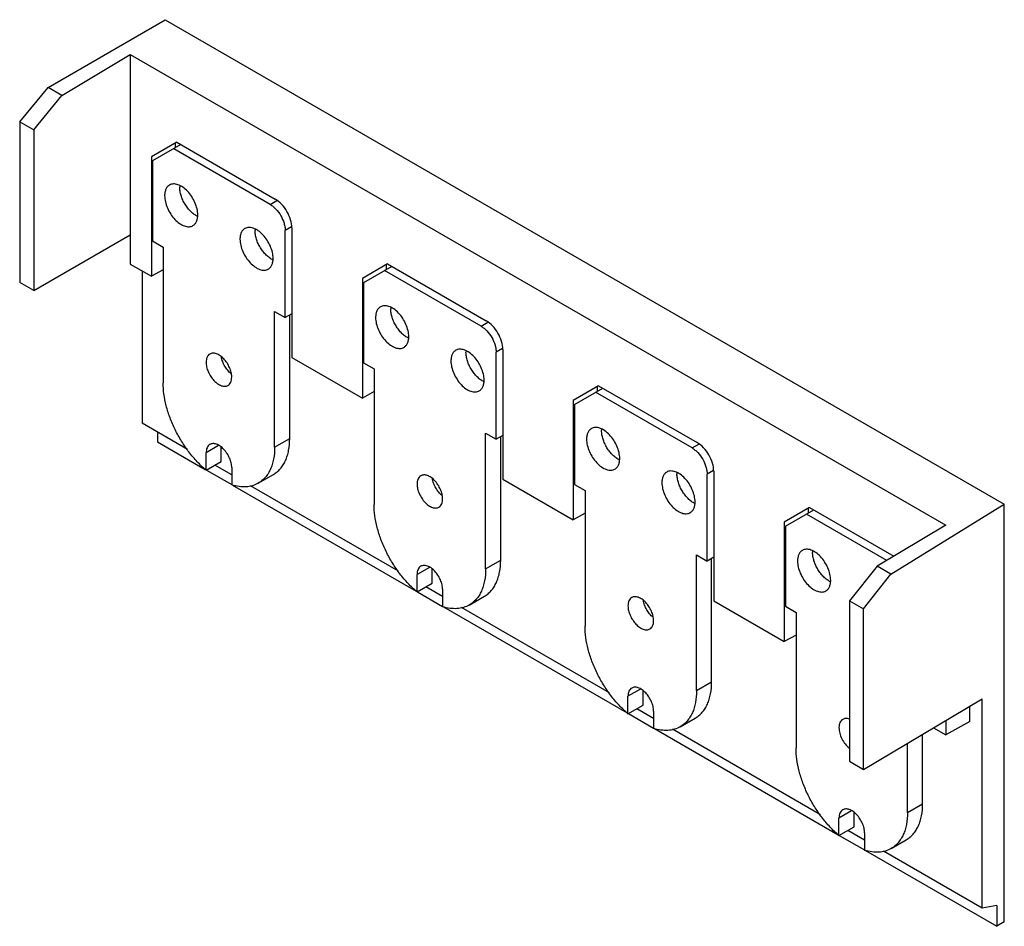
# Model space of a CAD drawing. Header units: millimetres. Extents: x 34 to 265, y 103 to 315.
import ezdxf

# ---------------------------------------------------------------- set-up
doc = ezdxf.new("R2010")
doc.units = ezdxf.units.MM
doc.header["$LTSCALE"] = 27.182144
doc.layers.get('0').update_dxf_attribs({"linetype": 'CONTINUOUS'})

msp = doc.modelspace()

# ---------------------------------------------------------------- linework, layer by layer
at = {"color": 7, "linetype": 'Continuous'}
for p, q in [((40.85, 299.48), (68.36, 315.39)), ((68.36, 315.39), (265.22, 201.73)), ((44.06, 297.63), (60.15, 307.24)), ((60.15, 307.24), (60.15, 258.02)), ((60.15, 307.24), (251.5, 196.77)), ((34.21, 291.42), (40.85, 299.48)), ((44.06, 297.63), (40.85, 299.48)), ((37.53, 289.5), (44.06, 297.63)), ((34.21, 291.42), (34.21, 253.74)), ((34.21, 291.42), (37.53, 289.5)), ((37.53, 289.5), (37.53, 251.82)), ((71.04, 286.65), (65.1, 283.22)), ((70.76, 285.34), (70.76, 286.48)), ((71.04, 286.65), (94.16, 273.3)), ((72.03, 286.07), (65.39, 282.24)), ((92.96, 272.03), (70.34, 285.09)), ((65.1, 283.22), (65.1, 255.16)), ((65.39, 282.24), (65.39, 263.46)), ((92.96, 272.03), (94.55, 272.95)), ((98.01, 266.78), (96.5, 265.91)), ((96.5, 245.49), (96.5, 265.91)), ((98.05, 266.56), (98.05, 236.14)), ((37.53, 251.82), (60.15, 264.88)), ((65.39, 263.46), (67.86, 262.03)), ((67.86, 262.03), (67.86, 230.18)), ((60.15, 258.02), (65.1, 255.16)), ((67.86, 256.7), (65.1, 255.16)), ((120.54, 258.07), (114.6, 254.64)), ((121.53, 257.5), (114.88, 253.66)), ((142.46, 243.45), (119.83, 256.52)), ((120.26, 256.76), (120.26, 257.91)), ((120.54, 258.07), (143.66, 244.72)), ((62.96, 256.4), (62.96, 220.68)), ((114.6, 254.64), (114.6, 226.59)), ((37.53, 251.82), (34.21, 253.74)), ((114.88, 253.66), (114.88, 234.88)), ((94.02, 215.08), (94.02, 246.92)), ((94.02, 246.92), (96.5, 245.49)), ((98.05, 246.39), (96.5, 245.49)), ((97.56, 217.12), (97.56, 246.11)), ((142.46, 243.45), (144.05, 244.37)), ((147.51, 238.2), (146, 237.33)), ((147.55, 237.98), (147.55, 207.56)), ((98.05, 236.14), (114.6, 226.59)), ((146, 216.92), (146, 237.33)), ((114.88, 234.88), (117.36, 233.45)), ((117.36, 233.45), (117.36, 201.61)), ((170.04, 229.49), (164.1, 226.06)), ((164.38, 225.08), (171.03, 228.92)), ((169.75, 228.18), (169.75, 229.33)), ((170.04, 229.49), (193.16, 216.14)), ((117.36, 228.12), (114.6, 226.59)), ((191.96, 214.88), (169.33, 227.94)), ((164.1, 226.06), (164.1, 198.01)), ((164.38, 225.08), (164.38, 206.3)), ((73.57, 214.56), (62.96, 220.68)), ((66.56, 218.61), (66.56, 216.32)), ((143.52, 186.5), (143.52, 218.35)), ((143.52, 218.35), (146, 216.92)), ((147.55, 217.81), (146, 216.92)), ((147.06, 188.54), (147.06, 217.53)), ((66.56, 216.32), (77.75, 209.86)), ((80.87, 215.44), (77.94, 213.75)), ((81.47, 211.71), (81.47, 215.09)), ((94.02, 215.08), (97.56, 217.12)), ((191.96, 214.88), (193.55, 215.8)), ((77.94, 209.67), (77.94, 213.75)), ((77.94, 209.67), (81.47, 211.71)), ((83.95, 208.57), (79.99, 210.85)), ((83.95, 210.28), (83.95, 206.2)), ((78.01, 209.71), (83.95, 206.28)), ((90.19, 206.61), (93.73, 208.65)), ((197, 209.62), (195.49, 208.75)), ((195.49, 188.34), (195.49, 208.75)), ((197.05, 209.41), (197.05, 178.98)), ((84.13, 206.17), (127.25, 181.28)), ((123.07, 185.98), (88.34, 206.03)), ((147.55, 207.56), (164.1, 198.01)), ((164.38, 206.3), (166.86, 204.87)), ((166.86, 204.87), (166.86, 173.03)), ((238.61, 185.3), (265.22, 201.73)), ((265.22, 103.67), (265.22, 201.73)), ((166.86, 199.55), (164.1, 198.01)), ((219.53, 200.92), (213.59, 197.49)), ((213.88, 196.51), (220.53, 200.34)), ((237.65, 188.5), (218.83, 199.36)), ((219.25, 199.61), (219.25, 200.75)), ((219.53, 200.92), (239.32, 189.49)), ((213.59, 197.49), (213.59, 169.43)), ((213.88, 196.51), (213.88, 177.73)), ((251.5, 196.77), (235.4, 187.16)), ((193.02, 189.77), (195.49, 188.34)), ((193.02, 157.93), (193.02, 189.77)), ((143.52, 186.5), (147.06, 188.54)), ((197.05, 189.24), (195.49, 188.34)), ((196.55, 159.97), (196.55, 188.95)), ((235.4, 187.16), (228.87, 179.03)), ((238.61, 185.3), (235.4, 187.16)), ((130.36, 186.87), (127.43, 185.18)), ((127.43, 181.09), (127.43, 185.18)), ((130.97, 183.13), (130.97, 186.52)), ((232.19, 177.11), (238.61, 185.3)), ((127.43, 181.09), (130.97, 183.13)), ((127.51, 181.13), (133.44, 177.7)), ((133.44, 179.99), (129.49, 182.27)), ((133.44, 181.71), (133.44, 177.62)), ((139.69, 178.03), (143.23, 180.07)), ((197.05, 178.98), (213.59, 169.43)), ((228.87, 179.03), (232.19, 177.11)), ((228.87, 179.03), (228.87, 141.35)), ((133.63, 177.6), (176.75, 152.7)), ((172.57, 157.4), (137.84, 177.45)), ((213.88, 177.73), (216.35, 176.3)), ((216.35, 176.3), (216.35, 144.45)), ((232.19, 139.43), (232.19, 177.11)), ((216.35, 170.97), (213.59, 169.43)), ((193.02, 157.93), (196.55, 159.97)), ((179.86, 158.29), (176.93, 156.6)), ((180.47, 154.55), (180.47, 157.94)), ((176.93, 152.51), (176.93, 156.6)), ((232.19, 139.43), (260, 156.04)), ((260, 106.92), (260, 156.04)), ((176.93, 152.51), (180.47, 154.55)), ((177.01, 152.55), (182.94, 149.13)), ((182.94, 151.41), (178.99, 153.7)), ((182.94, 153.13), (182.94, 149.04)), ((257.15, 150.7), (257.15, 154.34)), ((189.19, 149.46), (192.72, 151.5)), ((251.5, 150.96), (251.5, 147.55)), ((257.15, 150.7), (251.5, 147.55)), ((183.13, 149.02), (226.24, 124.13)), ((222.07, 128.83), (187.34, 148.88)), ((248.59, 149.23), (251.5, 147.55)), ((242.52, 129.35), (242.52, 145.6)), ((246.05, 131.39), (246.05, 147.71)), ((228.87, 141.35), (232.19, 139.43)), ((229.36, 129.71), (226.43, 128.02)), ((242.52, 129.35), (246.05, 131.39)), ((226.43, 123.93), (226.43, 128.02)), ((229.97, 125.98), (229.97, 129.36)), ((226.43, 123.93), (229.97, 125.98)), ((232.44, 122.84), (228.48, 125.12)), ((226.5, 123.98), (232.44, 120.55)), ((232.44, 124.55), (232.44, 120.46)), ((238.68, 120.88), (242.22, 122.92)), ((232.63, 120.44), (263.47, 102.63)), ((260, 106.92), (236.84, 120.3)), ((263.48, 107.53), (260, 106.92)), ((263.48, 107.53), (263.47, 102.63)), ((265.22, 103.67), (263.48, 102.63))]:
    msp.add_line(p, q, dxfattribs=at)
for centre in [(76.65, 276.11), (94.33, 265.91), (126.15, 247.54), (143.82, 237.33), (175.64, 218.96), (193.32, 208.75), (225.14, 190.38)]:
    msp.add_arc(centre, 4.9, 175.5964, 180.022, dxfattribs=at)
for points, knots in [([(69.35, 276.59), (69.17, 276.48), (68.83, 276.2), (68.47, 275.61), (68.26, 274.88), (68.21, 274.35), (68.21, 274.07)], [0, 0, 0, 0, 0.21777, 0.450941, 0.710211, 1, 1, 1, 1]), ([(75.99, 269.58), (75.99, 270.05), (75.86, 271.04), (75.37, 272.49), (74.61, 273.89), (73.65, 275.12), (72.56, 276.08), (71.58, 276.62), (70.81, 276.82), (70.28, 276.86), (69.79, 276.79), (69.49, 276.67), (69.35, 276.59)], [0, 0, 0, 0, 0.128689, 0.270275, 0.417429, 0.561776, 0.695448, 0.812711, 0.864677, 0.912511, 0.95714, 1, 1, 1, 1]), ([(75.96, 269.21), (75.68, 269.34), (75.12, 269.69), (74.34, 270.35), (73.62, 271.16), (72.98, 272.07), (72.46, 273.07), (72.06, 274.1), (71.81, 275.11), (71.75, 275.79), (71.75, 276.11)], [0, 0, 0, 0, 0.110903, 0.232123, 0.361131, 0.494616, 0.628857, 0.760076, 0.884756, 1, 1, 1, 1]), ([(68.21, 274.07), (68.21, 273.6), (68.35, 272.61), (68.84, 271.16), (69.59, 269.76), (70.55, 268.53), (71.64, 267.57), (72.63, 267.03), (73.4, 266.83), (73.93, 266.79), (74.42, 266.86), (74.72, 266.98), (74.85, 267.06)], [0, 0, 0, 0, 0.128689, 0.270275, 0.417429, 0.561776, 0.695448, 0.812711, 0.864677, 0.912511, 0.95714, 1, 1, 1, 1]), ([(98.05, 266.56), (98.05, 267.2), (97.81, 268.54), (96.98, 270.43), (95.76, 272.1), (94.72, 272.98), (94.16, 273.3)], [0, 0, 0, 0, 0.237241, 0.500001, 0.76276, 1, 1, 1, 1]), ([(92.96, 272.03), (93.2, 271.89), (93.68, 271.56), (94.58, 270.72), (95.52, 269.43), (96.17, 267.96), (96.45, 266.77), (96.5, 266.19), (96.5, 265.91)], [0, 0, 0, 0, 0.114257, 0.237538, 0.499999, 0.76246, 0.885743, 1, 1, 1, 1]), ([(74.85, 267.06), (75.03, 267.17), (75.37, 267.45), (75.74, 268.04), (75.95, 268.77), (75.99, 269.3), (75.99, 269.58)], [0, 0, 0, 0, 0.21777, 0.450941, 0.710211, 1, 1, 1, 1]), ([(87.03, 266.38), (86.85, 266.28), (86.51, 265.99), (86.15, 265.4), (85.93, 264.67), (85.89, 264.14), (85.89, 263.86)], [0, 0, 0, 0, 0.21777, 0.450941, 0.710211, 1, 1, 1, 1]), ([(93.67, 259.37), (93.67, 259.84), (93.54, 260.83), (93.05, 262.28), (92.29, 263.68), (91.33, 264.91), (90.24, 265.88), (89.26, 266.41), (88.49, 266.62), (87.96, 266.66), (87.47, 266.59), (87.17, 266.46), (87.03, 266.38)], [0, 0, 0, 0, 0.128689, 0.270275, 0.417429, 0.561776, 0.695448, 0.812711, 0.864677, 0.912511, 0.95714, 1, 1, 1, 1]), ([(93.64, 259), (93.35, 259.14), (92.79, 259.48), (92.02, 260.14), (91.3, 260.95), (90.66, 261.87), (90.13, 262.86), (89.74, 263.89), (89.49, 264.91), (89.43, 265.58), (89.43, 265.91)], [0, 0, 0, 0, 0.110903, 0.232123, 0.361131, 0.494616, 0.628857, 0.760076, 0.884756, 1, 1, 1, 1]), ([(85.89, 263.86), (85.89, 263.39), (86.02, 262.41), (86.51, 260.95), (87.27, 259.56), (88.23, 258.33), (89.32, 257.36), (90.3, 256.83), (91.07, 256.62), (91.6, 256.58), (92.1, 256.65), (92.4, 256.78), (92.53, 256.86)], [0, 0, 0, 0, 0.128689, 0.270275, 0.417429, 0.561776, 0.695448, 0.812711, 0.864677, 0.912511, 0.95714, 1, 1, 1, 1]), ([(92.53, 256.86), (92.71, 256.96), (93.05, 257.25), (93.41, 257.84), (93.63, 258.57), (93.67, 259.1), (93.67, 259.37)], [0, 0, 0, 0, 0.21777, 0.450941, 0.710211, 1, 1, 1, 1]), ([(118.85, 248.01), (118.67, 247.91), (118.33, 247.62), (117.97, 247.03), (117.75, 246.3), (117.71, 245.77), (117.71, 245.49)], [0, 0, 0, 0, 0.21777, 0.450941, 0.710211, 1, 1, 1, 1]), ([(125.49, 241), (125.49, 241.47), (125.36, 242.46), (124.87, 243.91), (124.11, 245.31), (123.15, 246.54), (122.06, 247.5), (121.08, 248.04), (120.31, 248.25), (119.78, 248.29), (119.29, 248.21), (118.99, 248.09), (118.85, 248.01)], [0, 0, 0, 0, 0.128689, 0.270275, 0.417429, 0.561776, 0.695448, 0.812711, 0.864677, 0.912511, 0.95714, 1, 1, 1, 1]), ([(125.46, 240.63), (125.17, 240.77), (124.61, 241.11), (123.84, 241.77), (123.12, 242.58), (122.48, 243.5), (121.95, 244.49), (121.56, 245.52), (121.31, 246.54), (121.25, 247.21), (121.25, 247.54)], [0, 0, 0, 0, 0.110903, 0.232123, 0.361131, 0.494616, 0.628857, 0.760076, 0.884756, 1, 1, 1, 1]), ([(117.71, 245.49), (117.71, 245.02), (117.84, 244.04), (118.33, 242.58), (119.09, 241.19), (120.05, 239.96), (121.14, 238.99), (122.12, 238.45), (122.89, 238.25), (123.42, 238.21), (123.92, 238.28), (124.22, 238.41), (124.35, 238.49)], [0, 0, 0, 0, 0.128689, 0.270275, 0.417429, 0.561776, 0.695448, 0.812711, 0.864677, 0.912511, 0.95714, 1, 1, 1, 1]), ([(142.46, 243.45), (142.7, 243.31), (143.18, 242.98), (144.08, 242.14), (145.02, 240.85), (145.67, 239.38), (145.94, 238.19), (146, 237.61), (146, 237.33)], [0, 0, 0, 0, 0.114257, 0.237538, 0.499999, 0.76246, 0.885743, 1, 1, 1, 1]), ([(147.55, 237.98), (147.55, 238.62), (147.31, 239.97), (146.48, 241.85), (145.26, 243.52), (144.21, 244.4), (143.66, 244.72)], [0, 0, 0, 0, 0.237241, 0.500001, 0.76276, 1, 1, 1, 1]), ([(124.35, 238.49), (124.53, 238.59), (124.87, 238.88), (125.23, 239.47), (125.45, 240.19), (125.49, 240.72), (125.49, 241)], [0, 0, 0, 0, 0.21777, 0.450941, 0.710211, 1, 1, 1, 1]), ([(143.17, 230.8), (143.17, 231.27), (143.04, 232.26), (142.55, 233.71), (141.79, 235.11), (140.83, 236.34), (139.74, 237.3), (138.76, 237.84), (137.99, 238.04), (137.46, 238.08), (136.96, 238.01), (136.66, 237.88), (136.53, 237.81)], [0, 0, 0, 0, 0.128689, 0.270275, 0.417429, 0.561776, 0.695448, 0.812711, 0.864677, 0.912511, 0.95714, 1, 1, 1, 1]), ([(78.82, 236.93), (78.68, 236.85), (78.41, 236.63), (78.14, 236.17), (77.97, 235.61), (77.94, 235.2), (77.94, 234.98)], [0, 0, 0, 0, 0.217774, 0.450933, 0.710229, 1, 1, 1, 1]), ([(83.95, 231.51), (83.95, 231.87), (83.85, 232.64), (83.47, 233.76), (82.88, 234.84), (82.14, 235.79), (81.3, 236.53), (80.54, 236.95), (79.94, 237.11), (79.53, 237.14), (79.15, 237.08), (78.92, 236.99), (78.82, 236.93)], [0, 0, 0, 0, 0.128691, 0.270275, 0.417429, 0.561775, 0.695446, 0.812712, 0.864676, 0.912511, 0.957141, 1, 1, 1, 1]), ([(83.81, 232.29), (83.52, 232.53), (82.97, 233.1), (82.31, 234.07), (81.81, 235.14), (81.6, 235.89), (81.54, 236.27)], [0, 0, 0, 0, 0.243816, 0.50073, 0.757268, 1, 1, 1, 1]), ([(136.53, 237.81), (136.35, 237.7), (136.01, 237.42), (135.65, 236.82), (135.43, 236.1), (135.39, 235.57), (135.39, 235.29)], [0, 0, 0, 0, 0.21777, 0.450941, 0.710211, 1, 1, 1, 1]), ([(143.13, 230.42), (142.85, 230.56), (142.29, 230.9), (141.52, 231.57), (140.8, 232.37), (140.16, 233.29), (139.63, 234.29), (139.24, 235.31), (138.99, 236.33), (138.92, 237.01), (138.92, 237.33)], [0, 0, 0, 0, 0.110903, 0.232123, 0.361131, 0.494616, 0.628857, 0.760076, 0.884756, 1, 1, 1, 1]), ([(77.94, 234.98), (77.94, 234.62), (78.04, 233.85), (78.42, 232.73), (79, 231.65), (79.74, 230.7), (80.58, 229.96), (81.35, 229.54), (81.94, 229.38), (82.35, 229.35), (82.73, 229.41), (82.96, 229.5), (83.07, 229.57)], [0, 0, 0, 0, 0.128691, 0.270275, 0.417429, 0.561775, 0.695446, 0.812712, 0.864676, 0.912511, 0.957141, 1, 1, 1, 1]), ([(135.39, 235.29), (135.39, 234.82), (135.52, 233.83), (136.01, 232.38), (136.77, 230.98), (137.73, 229.75), (138.82, 228.79), (139.8, 228.25), (140.57, 228.04), (141.1, 228), (141.59, 228.08), (141.89, 228.2), (142.03, 228.28)], [0, 0, 0, 0, 0.128689, 0.270275, 0.417429, 0.561776, 0.695448, 0.812711, 0.864677, 0.912511, 0.95714, 1, 1, 1, 1]), ([(83.07, 229.57), (83.21, 229.65), (83.47, 229.87), (83.75, 230.32), (83.91, 230.89), (83.95, 231.3), (83.95, 231.51)], [0, 0, 0, 0, 0.217774, 0.450933, 0.710229, 1, 1, 1, 1]), ([(77.94, 209.67), (77.21, 210.29), (75.79, 211.64), (73.87, 213.93), (72.13, 216.45), (70.65, 219.15), (69.44, 221.93), (68.55, 224.74), (68, 227.49), (67.86, 229.31), (67.86, 230.18)], [0, 0, 0, 0, 0.122341, 0.250049, 0.380918, 0.512539, 0.642469, 0.768361, 0.888103, 1, 1, 1, 1]), ([(142.03, 228.28), (142.21, 228.38), (142.55, 228.67), (142.91, 229.26), (143.13, 229.99), (143.17, 230.52), (143.17, 230.8)], [0, 0, 0, 0, 0.21777, 0.450941, 0.710211, 1, 1, 1, 1]), ([(174.99, 212.43), (174.99, 212.9), (174.86, 213.89), (174.37, 215.34), (173.61, 216.73), (172.65, 217.96), (171.56, 218.93), (170.58, 219.47), (169.81, 219.67), (169.28, 219.71), (168.78, 219.64), (168.48, 219.51), (168.35, 219.43)], [0, 0, 0, 0, 0.128689, 0.270275, 0.417429, 0.561776, 0.695448, 0.812711, 0.864677, 0.912511, 0.95714, 1, 1, 1, 1]), ([(168.35, 219.43), (168.17, 219.33), (167.83, 219.04), (167.47, 218.45), (167.25, 217.73), (167.21, 217.2), (167.21, 216.92)], [0, 0, 0, 0, 0.21777, 0.450941, 0.710211, 1, 1, 1, 1]), ([(174.95, 212.05), (174.67, 212.19), (174.11, 212.53), (173.34, 213.19), (172.62, 214), (171.98, 214.92), (171.45, 215.91), (171.06, 216.94), (170.81, 217.96), (170.74, 218.63), (170.74, 218.96)], [0, 0, 0, 0, 0.110903, 0.232123, 0.361131, 0.494616, 0.628857, 0.760076, 0.884756, 1, 1, 1, 1]), ([(78.82, 215.7), (78.68, 215.62), (78.41, 215.4), (78.14, 214.94), (77.97, 214.38), (77.94, 213.97), (77.94, 213.75)], [0, 0, 0, 0, 0.217774, 0.450933, 0.710229, 1, 1, 1, 1]), ([(83.95, 210.28), (83.95, 210.65), (83.85, 211.41), (83.47, 212.53), (82.88, 213.61), (82.14, 214.56), (81.3, 215.31), (80.54, 215.72), (79.94, 215.88), (79.53, 215.91), (79.15, 215.85), (78.92, 215.76), (78.82, 215.7)], [0, 0, 0, 0, 0.128691, 0.270275, 0.417429, 0.561775, 0.695446, 0.812712, 0.864676, 0.912511, 0.957141, 1, 1, 1, 1]), ([(94.02, 215.08), (94.02, 214.14), (93.91, 212.76), (93.49, 211.03), (93.06, 209.88), (92.51, 208.85), (91.85, 207.95), (91.08, 207.19), (90.5, 206.79), (90.19, 206.61)], [0, 0, 0, 0, 0.28928, 0.422538, 0.548495, 0.667894, 0.781869, 0.891953, 1, 1, 1, 1]), ([(93.73, 208.65), (94.03, 208.83), (94.61, 209.23), (95.38, 209.99), (96.05, 210.89), (96.6, 211.92), (97.03, 213.08), (97.45, 214.81), (97.56, 216.18), (97.56, 217.12)], [0, 0, 0, 0, 0.108047, 0.218131, 0.332106, 0.451505, 0.577462, 0.71072, 1, 1, 1, 1]), ([(167.21, 216.92), (167.21, 216.45), (167.34, 215.46), (167.83, 214.01), (168.59, 212.61), (169.55, 211.38), (170.64, 210.42), (171.62, 209.88), (172.39, 209.67), (172.92, 209.63), (173.41, 209.71), (173.71, 209.83), (173.85, 209.91)], [0, 0, 0, 0, 0.128689, 0.270275, 0.417429, 0.561776, 0.695448, 0.812711, 0.864677, 0.912511, 0.95714, 1, 1, 1, 1]), ([(191.96, 214.88), (192.2, 214.74), (192.68, 214.4), (193.57, 213.56), (194.52, 212.27), (195.16, 210.81), (195.44, 209.61), (195.49, 209.03), (195.49, 208.75)], [0, 0, 0, 0, 0.114257, 0.237538, 0.499999, 0.76246, 0.885743, 1, 1, 1, 1]), ([(197.05, 209.41), (197.05, 210.04), (196.81, 211.39), (195.98, 213.28), (194.76, 214.94), (193.71, 215.82), (193.16, 216.14)], [0, 0, 0, 0, 0.237241, 0.500001, 0.76276, 1, 1, 1, 1]), ([(173.85, 209.91), (174.03, 210.01), (174.37, 210.3), (174.73, 210.89), (174.95, 211.62), (174.99, 212.15), (174.99, 212.43)], [0, 0, 0, 0, 0.21777, 0.450941, 0.710211, 1, 1, 1, 1]), ([(128.31, 208.35), (128.17, 208.27), (127.91, 208.05), (127.63, 207.59), (127.47, 207.03), (127.43, 206.62), (127.43, 206.4)], [0, 0, 0, 0, 0.217774, 0.450933, 0.710229, 1, 1, 1, 1]), ([(133.44, 202.93), (133.44, 203.3), (133.34, 204.06), (132.96, 205.18), (132.38, 206.26), (131.64, 207.21), (130.8, 207.96), (130.04, 208.37), (129.44, 208.53), (129.03, 208.56), (128.65, 208.51), (128.42, 208.41), (128.31, 208.35)], [0, 0, 0, 0, 0.128691, 0.270275, 0.417429, 0.561775, 0.695446, 0.812712, 0.864676, 0.912511, 0.957141, 1, 1, 1, 1]), ([(186.03, 209.23), (185.84, 209.12), (185.51, 208.84), (185.14, 208.25), (184.93, 207.52), (184.89, 206.99), (184.89, 206.71)], [0, 0, 0, 0, 0.21777, 0.450941, 0.710211, 1, 1, 1, 1]), ([(192.67, 202.22), (192.67, 202.69), (192.53, 203.68), (192.04, 205.13), (191.29, 206.53), (190.33, 207.76), (189.24, 208.72), (188.25, 209.26), (187.48, 209.46), (186.95, 209.5), (186.46, 209.43), (186.16, 209.31), (186.03, 209.23)], [0, 0, 0, 0, 0.128689, 0.270275, 0.417429, 0.561776, 0.695448, 0.812711, 0.864677, 0.912511, 0.95714, 1, 1, 1, 1]), ([(192.63, 201.85), (192.35, 201.98), (191.79, 202.33), (191.02, 202.99), (190.29, 203.8), (189.66, 204.72), (189.13, 205.71), (188.73, 206.74), (188.49, 207.75), (188.42, 208.43), (188.42, 208.75)], [0, 0, 0, 0, 0.110903, 0.232123, 0.361131, 0.494616, 0.628857, 0.760076, 0.884756, 1, 1, 1, 1]), ([(90.19, 206.61), (89.76, 206.36), (88.83, 205.96), (87.28, 205.7), (85.62, 205.77), (84.51, 206.02), (83.95, 206.2)], [0, 0, 0, 0, 0.230834, 0.470126, 0.724927, 1, 1, 1, 1]), ([(127.43, 206.4), (127.43, 206.04), (127.54, 205.28), (127.92, 204.16), (128.5, 203.08), (129.24, 202.12), (130.08, 201.38), (130.84, 200.96), (131.44, 200.81), (131.85, 200.78), (132.23, 200.83), (132.46, 200.93), (132.56, 200.99)], [0, 0, 0, 0, 0.128691, 0.270275, 0.417429, 0.561775, 0.695446, 0.812712, 0.864676, 0.912511, 0.957141, 1, 1, 1, 1]), ([(133.31, 203.71), (133.02, 203.96), (132.47, 204.52), (131.81, 205.5), (131.3, 206.56), (131.1, 207.32), (131.04, 207.69)], [0, 0, 0, 0, 0.243816, 0.50073, 0.757268, 1, 1, 1, 1]), ([(184.89, 206.71), (184.89, 206.24), (185.02, 205.25), (185.51, 203.8), (186.27, 202.4), (187.23, 201.17), (188.31, 200.21), (189.3, 199.67), (190.07, 199.47), (190.6, 199.43), (191.09, 199.5), (191.39, 199.62), (191.53, 199.7)], [0, 0, 0, 0, 0.128689, 0.270275, 0.417429, 0.561776, 0.695448, 0.812711, 0.864677, 0.912511, 0.95714, 1, 1, 1, 1]), ([(127.43, 181.09), (126.7, 181.71), (125.29, 183.07), (123.36, 185.35), (121.63, 187.88), (120.14, 190.57), (118.94, 193.36), (118.05, 196.17), (117.49, 198.92), (117.36, 200.73), (117.36, 201.61)], [0, 0, 0, 0, 0.122341, 0.250049, 0.380918, 0.512539, 0.642469, 0.768361, 0.888103, 1, 1, 1, 1]), ([(132.56, 200.99), (132.7, 201.07), (132.97, 201.29), (133.25, 201.75), (133.41, 202.31), (133.44, 202.72), (133.44, 202.93)], [0, 0, 0, 0, 0.217774, 0.450933, 0.710229, 1, 1, 1, 1]), ([(191.53, 199.7), (191.71, 199.81), (192.05, 200.09), (192.41, 200.68), (192.62, 201.41), (192.67, 201.94), (192.67, 202.22)], [0, 0, 0, 0, 0.21777, 0.450941, 0.710211, 1, 1, 1, 1]), ([(217.85, 190.86), (217.66, 190.75), (217.33, 190.47), (216.96, 189.88), (216.75, 189.15), (216.71, 188.62), (216.71, 188.34)], [0, 0, 0, 0, 0.21777, 0.450941, 0.710211, 1, 1, 1, 1]), ([(224.49, 183.85), (224.49, 184.32), (224.35, 185.31), (223.86, 186.76), (223.11, 188.16), (222.15, 189.39), (221.06, 190.35), (220.07, 190.89), (219.3, 191.09), (218.77, 191.13), (218.28, 191.06), (217.98, 190.94), (217.85, 190.86)], [0, 0, 0, 0, 0.128689, 0.270275, 0.417429, 0.561776, 0.695448, 0.812711, 0.864677, 0.912511, 0.95714, 1, 1, 1, 1]), ([(224.45, 183.48), (224.17, 183.61), (223.61, 183.96), (222.84, 184.62), (222.11, 185.42), (221.48, 186.34), (220.95, 187.34), (220.55, 188.36), (220.31, 189.38), (220.24, 190.06), (220.24, 190.38)], [0, 0, 0, 0, 0.110903, 0.232123, 0.361131, 0.494616, 0.628857, 0.760076, 0.884756, 1, 1, 1, 1]), ([(133.44, 181.71), (133.44, 182.07), (133.34, 182.83), (132.96, 183.95), (132.38, 185.03), (131.64, 185.98), (130.8, 186.73), (130.04, 187.14), (129.44, 187.3), (129.03, 187.33), (128.65, 187.28), (128.42, 187.18), (128.31, 187.12)], [0, 0, 0, 0, 0.128691, 0.270275, 0.417429, 0.561775, 0.695446, 0.812712, 0.864676, 0.912511, 0.957141, 1, 1, 1, 1]), ([(143.23, 180.07), (143.53, 180.25), (144.11, 180.66), (144.88, 181.41), (145.54, 182.31), (146.09, 183.35), (146.52, 184.5), (146.95, 186.23), (147.06, 187.61), (147.06, 188.54)], [0, 0, 0, 0, 0.108047, 0.218131, 0.332106, 0.451505, 0.577462, 0.71072, 1, 1, 1, 1]), ([(216.71, 188.34), (216.71, 187.87), (216.84, 186.88), (217.33, 185.43), (218.09, 184.03), (219.05, 182.8), (220.13, 181.84), (221.12, 181.3), (221.89, 181.1), (222.42, 181.06), (222.91, 181.13), (223.21, 181.25), (223.35, 181.33)], [0, 0, 0, 0, 0.128689, 0.270275, 0.417429, 0.561776, 0.695448, 0.812711, 0.864677, 0.912511, 0.95714, 1, 1, 1, 1]), ([(128.31, 187.12), (128.17, 187.04), (127.91, 186.82), (127.63, 186.36), (127.47, 185.8), (127.43, 185.39), (127.43, 185.18)], [0, 0, 0, 0, 0.217774, 0.450933, 0.710229, 1, 1, 1, 1]), ([(143.52, 186.5), (143.52, 185.56), (143.41, 184.19), (142.99, 182.46), (142.56, 181.31), (142.01, 180.27), (141.35, 179.37), (140.58, 178.62), (139.99, 178.21), (139.69, 178.03)], [0, 0, 0, 0, 0.28928, 0.422538, 0.548495, 0.667894, 0.781869, 0.891953, 1, 1, 1, 1]), ([(223.35, 181.33), (223.53, 181.44), (223.87, 181.72), (224.23, 182.31), (224.44, 183.04), (224.49, 183.57), (224.49, 183.85)], [0, 0, 0, 0, 0.21777, 0.450941, 0.710211, 1, 1, 1, 1]), ([(139.69, 178.03), (139.26, 177.79), (138.32, 177.39), (136.78, 177.13), (135.12, 177.19), (134.01, 177.45), (133.44, 177.62)], [0, 0, 0, 0, 0.230834, 0.470126, 0.724927, 1, 1, 1, 1]), ([(177.81, 179.77), (177.67, 179.69), (177.41, 179.47), (177.13, 179.01), (176.96, 178.45), (176.93, 178.04), (176.93, 177.83)], [0, 0, 0, 0, 0.217774, 0.450933, 0.710229, 1, 1, 1, 1]), ([(182.94, 174.36), (182.94, 174.72), (182.84, 175.48), (182.46, 176.61), (181.88, 177.69), (181.13, 178.64), (180.29, 179.38), (179.53, 179.8), (178.94, 179.96), (178.53, 179.99), (178.15, 179.93), (177.92, 179.83), (177.81, 179.77)], [0, 0, 0, 0, 0.128691, 0.270275, 0.417429, 0.561775, 0.695446, 0.812712, 0.864676, 0.912511, 0.957141, 1, 1, 1, 1]), ([(182.8, 175.14), (182.51, 175.38), (181.97, 175.94), (181.3, 176.92), (180.8, 177.99), (180.59, 178.74), (180.53, 179.11)], [0, 0, 0, 0, 0.243816, 0.50073, 0.757268, 1, 1, 1, 1]), ([(176.93, 177.83), (176.93, 177.46), (177.03, 176.7), (177.41, 175.58), (178, 174.5), (178.74, 173.55), (179.58, 172.8), (180.34, 172.39), (180.94, 172.23), (181.35, 172.2), (181.73, 172.26), (181.96, 172.35), (182.06, 172.41)], [0, 0, 0, 0, 0.128691, 0.270275, 0.417429, 0.561775, 0.695446, 0.812712, 0.864676, 0.912511, 0.957141, 1, 1, 1, 1]), ([(182.06, 172.41), (182.2, 172.49), (182.46, 172.71), (182.74, 173.17), (182.91, 173.73), (182.94, 174.14), (182.94, 174.36)], [0, 0, 0, 0, 0.217774, 0.450933, 0.710229, 1, 1, 1, 1]), ([(176.93, 152.51), (176.2, 153.13), (174.79, 154.49), (172.86, 156.78), (171.13, 159.3), (169.64, 161.99), (168.43, 164.78), (167.54, 167.59), (166.99, 170.34), (166.86, 172.15), (166.86, 173.03)], [0, 0, 0, 0, 0.122341, 0.250049, 0.380918, 0.512539, 0.642469, 0.768361, 0.888103, 1, 1, 1, 1]), ([(192.72, 151.5), (193.03, 151.67), (193.61, 152.08), (194.38, 152.84), (195.04, 153.74), (195.59, 154.77), (196.02, 155.92), (196.44, 157.65), (196.55, 159.03), (196.55, 159.97)], [0, 0, 0, 0, 0.108047, 0.218131, 0.332106, 0.451505, 0.577462, 0.71072, 1, 1, 1, 1]), ([(177.81, 158.54), (177.67, 158.46), (177.41, 158.24), (177.13, 157.79), (176.96, 157.22), (176.93, 156.81), (176.93, 156.6)], [0, 0, 0, 0, 0.217774, 0.450933, 0.710229, 1, 1, 1, 1]), ([(182.94, 153.13), (182.94, 153.49), (182.84, 154.26), (182.46, 155.38), (181.88, 156.46), (181.13, 157.41), (180.29, 158.15), (179.53, 158.57), (178.94, 158.73), (178.53, 158.76), (178.15, 158.7), (177.92, 158.6), (177.81, 158.54)], [0, 0, 0, 0, 0.128691, 0.270275, 0.417429, 0.561775, 0.695446, 0.812712, 0.864676, 0.912511, 0.957141, 1, 1, 1, 1]), ([(193.02, 157.93), (193.02, 156.99), (192.91, 155.61), (192.49, 153.88), (192.06, 152.73), (191.51, 151.7), (190.84, 150.8), (190.07, 150.04), (189.49, 149.63), (189.19, 149.46)], [0, 0, 0, 0, 0.28928, 0.422538, 0.548495, 0.667894, 0.781869, 0.891953, 1, 1, 1, 1]), ([(227.31, 151.2), (227.17, 151.12), (226.91, 150.89), (226.63, 150.44), (226.46, 149.88), (226.43, 149.47), (226.43, 149.25)], [0, 0, 0, 0, 0.217774, 0.450933, 0.710229, 1, 1, 1, 1]), ([(228.87, 151.25), (228.73, 151.3), (228.45, 151.38), (228.04, 151.41), (227.65, 151.35), (227.42, 151.26), (227.31, 151.2)], [0, 0, 0, 0, 0.277865, 0.533381, 0.771506, 1, 1, 1, 1]), ([(189.19, 149.46), (188.76, 149.21), (187.82, 148.81), (186.28, 148.55), (184.62, 148.62), (183.51, 148.87), (182.94, 149.04)], [0, 0, 0, 0, 0.230834, 0.470126, 0.724927, 1, 1, 1, 1]), ([(226.43, 149.25), (226.43, 148.82), (226.57, 147.92), (227.08, 146.61), (227.85, 145.41), (228.51, 144.72), (228.87, 144.44)], [0, 0, 0, 0, 0.232375, 0.489339, 0.751998, 1, 1, 1, 1]), ([(226.43, 123.93), (225.7, 124.55), (224.28, 125.91), (222.36, 128.2), (220.63, 130.72), (219.14, 133.41), (217.93, 136.2), (217.04, 139.01), (216.49, 141.76), (216.35, 143.58), (216.35, 144.45)], [0, 0, 0, 0, 0.122341, 0.250049, 0.380918, 0.512539, 0.642469, 0.768361, 0.888103, 1, 1, 1, 1]), ([(227.31, 129.97), (227.17, 129.89), (226.91, 129.67), (226.63, 129.21), (226.46, 128.65), (226.43, 128.24), (226.43, 128.02)], [0, 0, 0, 0, 0.217774, 0.450933, 0.710229, 1, 1, 1, 1]), ([(232.44, 124.55), (232.44, 124.91), (232.34, 125.68), (231.96, 126.8), (231.37, 127.88), (230.63, 128.83), (229.79, 129.58), (229.03, 129.99), (228.44, 130.15), (228.03, 130.18), (227.65, 130.12), (227.41, 130.03), (227.31, 129.97)], [0, 0, 0, 0, 0.128691, 0.270275, 0.417429, 0.561775, 0.695446, 0.812712, 0.864676, 0.912511, 0.957141, 1, 1, 1, 1]), ([(242.22, 122.92), (242.52, 123.1), (243.11, 123.5), (243.88, 124.26), (244.54, 125.16), (245.09, 126.19), (245.52, 127.35), (245.94, 129.08), (246.05, 130.45), (246.05, 131.39)], [0, 0, 0, 0, 0.108047, 0.218131, 0.332106, 0.451505, 0.577462, 0.71072, 1, 1, 1, 1]), ([(242.52, 129.35), (242.52, 128.41), (242.41, 127.03), (241.98, 125.3), (241.55, 124.15), (241, 123.12), (240.34, 122.22), (239.57, 121.46), (238.99, 121.05), (238.68, 120.88)], [0, 0, 0, 0, 0.28928, 0.422538, 0.548495, 0.667894, 0.781869, 0.891953, 1, 1, 1, 1]), ([(238.68, 120.88), (238.26, 120.63), (237.32, 120.23), (235.77, 119.97), (234.12, 120.04), (233, 120.29), (232.44, 120.46)], [0, 0, 0, 0, 0.230834, 0.470126, 0.724927, 1, 1, 1, 1])]:
    msp.add_open_spline(points, degree=3, knots=knots, dxfattribs=at)

doc.saveas('drawing.dxf')
